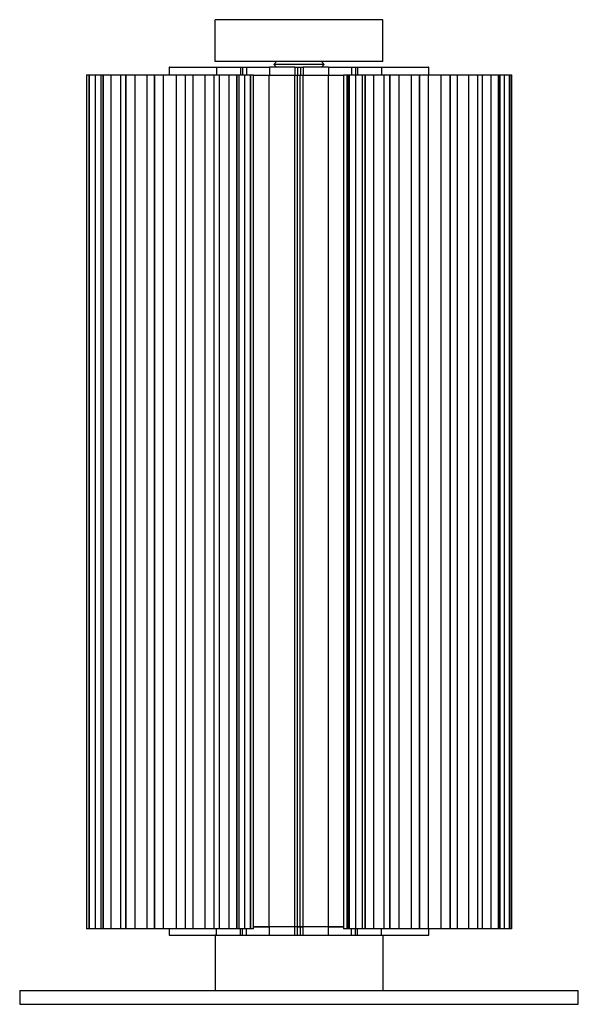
# Model space of a CAD drawing. Header units: millimetres. Extents: x 3706 to 3906, y 153 to 506.
import ezdxf

# ---------------------------------------------------------------- set-up
doc = ezdxf.new("R2010")
doc.units = ezdxf.units.MM

msp = doc.modelspace()

# ---------------------------------------------------------------- linework, layer by layer
at = {"color": 7, "linetype": 'Continuous', "lineweight": 25}
for p, q in [((3776.07, 490.72), (3776.07, 505.72)), ((3836.07, 490.72), (3836.07, 505.72)), ((3797.07, 489.72), (3798.07, 490.72)), ((3815.07, 489.72), (3814.07, 490.72)), ((3759.62, 488.72), (3759.62, 486)), ((3776.51, 488.72), (3776.51, 486)), ((3776.51, 488.72), (3795.46, 488.72)), ((3785.1, 488.72), (3785.1, 486)), ((3785.81, 488.72), (3785.81, 486)), ((3787.23, 488.72), (3787.23, 486)), ((3795.46, 488.72), (3795.46, 485.72)), ((3798.07, 488.72), (3797.07, 489.72)), ((3804.57, 488.72), (3804.57, 485.72)), ((3804.57, 488.72), (3807.57, 488.72)), ((3805.57, 488.72), (3805.57, 485.72)), ((3806.57, 488.72), (3806.57, 485.72)), ((3807.57, 488.72), (3807.57, 485.72)), ((3814.07, 488.72), (3815.07, 489.72)), ((3816.68, 488.72), (3816.68, 485.72)), ((3816.68, 488.72), (3835.63, 488.72)), ((3824.91, 488.72), (3824.91, 486)), ((3826.33, 488.72), (3826.33, 486)), ((3827.04, 488.72), (3827.04, 486)), ((3835.63, 488.72), (3835.63, 486)), ((3852.52, 486), (3852.52, 488.72)), ((3729.97, 486), (3729.97, 180)), ((3729.97, 486), (3789.76, 486)), ((3730.85, 486), (3730.85, 180)), ((3731, 486), (3731, 180)), ((3731.02, 180), (3731.02, 486)), ((3733.04, 486), (3733.04, 180)), ((3735.1, 486), (3735.1, 180)), ((3735.9, 486), (3735.9, 180)), ((3735.94, 180), (3735.94, 486)), ((3738.72, 486), (3738.72, 180)), ((3742.23, 180), (3742.23, 486)), ((3744.04, 486), (3744.04, 180)), ((3744.1, 180), (3744.1, 486)), ((3747.25, 486), (3747.25, 180)), ((3751.68, 180), (3751.68, 486)), ((3754.32, 486), (3754.32, 180)), ((3754.38, 180), (3754.38, 486)), ((3757.49, 486), (3757.49, 180)), ((3762.24, 180), (3762.24, 486)), ((3765.34, 486), (3765.34, 180)), ((3765.41, 180), (3765.41, 486)), ((3768.05, 486), (3768.05, 180)), ((3772.48, 180), (3772.48, 486)), ((3775.63, 486), (3775.63, 180)), ((3775.68, 180), (3775.68, 486)), ((3777.5, 486), (3777.5, 180)), ((3781.01, 180), (3781.01, 486)), ((3783.78, 486), (3783.78, 180)), ((3783.82, 180), (3783.82, 486)), ((3784.63, 180), (3784.63, 486)), ((3786.69, 180), (3786.69, 486)), ((3788.71, 486), (3788.71, 180)), ((3788.73, 180), (3788.73, 486)), ((3788.88, 180), (3788.88, 486)), ((3789.76, 180), (3789.76, 486)), ((3795.46, 485.72), (3789.76, 485.72)), ((3790.17, 485.72), (3790.17, 485.72)), ((3795.42, 180.72), (3795.42, 485.72)), ((3804.53, 180.72), (3804.53, 485.72)), ((3807.53, 485.72), (3804.53, 485.72)), ((3807.57, 485.72), (3804.57, 485.72)), ((3805.53, 180.72), (3805.53, 485.72)), ((3806.53, 180.72), (3806.53, 485.72)), ((3807.53, 180.72), (3807.53, 485.72)), ((3816.63, 180.72), (3816.63, 485.72)), ((3821.97, 485.72), (3816.63, 485.72)), ((3821.97, 485.72), (3816.68, 485.72)), ((3821.97, 486), (3882.17, 486)), ((3821.97, 486), (3821.97, 180)), ((3823.24, 486), (3823.24, 180)), ((3823.72, 486), (3823.72, 180)), ((3823.98, 486), (3823.98, 180)), ((3824.01, 180), (3824.01, 486)), ((3826.25, 486), (3826.25, 180)), ((3828.74, 486), (3828.74, 180)), ((3829.78, 486), (3829.78, 180)), ((3829.82, 180), (3829.82, 486)), ((3832.73, 486), (3832.73, 180)), ((3836.52, 180), (3836.52, 486)), ((3838.57, 486), (3838.57, 180)), ((3838.63, 180), (3838.63, 486)), ((3841.81, 486), (3841.81, 180)), ((3846.38, 180), (3846.38, 486)), ((3849.17, 486), (3849.17, 180)), ((3849.24, 180), (3849.24, 486)), ((3852.26, 486), (3852.26, 180)), ((3856.99, 180), (3856.99, 486)), ((3860.15, 486), (3860.15, 180)), ((3860.21, 180), (3860.21, 486)), ((3862.67, 486), (3862.67, 180)), ((3866.93, 180), (3866.93, 486)), ((3870.02, 486), (3870.02, 180)), ((3870.08, 180), (3870.08, 486)), ((3871.64, 486), (3871.64, 180)), ((3874.84, 180), (3874.84, 486)), ((3877.46, 486), (3877.46, 180)), ((3877.49, 180), (3877.49, 486)), ((3878.09, 180), (3878.09, 486)), ((3879.67, 180), (3879.67, 486)), ((3881.45, 486), (3881.45, 180)), ((3881.47, 180), (3881.47, 486)), ((3881.53, 180), (3881.53, 486)), ((3882.15, 486), (3882.15, 180)), ((3882.15, 180), (3882.15, 486)), ((3882.17, 180), (3882.17, 486)), ((3789.76, 180), (3729.97, 180)), ((3759.62, 180), (3759.62, 177.72)), ((3776.51, 177.72), (3776.51, 180)), ((3785.1, 177.72), (3785.1, 180)), ((3785.81, 177.72), (3785.81, 180)), ((3787.23, 177.72), (3787.23, 180)), ((3795.46, 180.72), (3789.76, 180.72)), ((3789.76, 180.72), (3795.42, 180.72)), ((3790.17, 180.72), (3790.17, 180.72)), ((3795.46, 177.72), (3795.46, 180.72)), ((3804.53, 180.72), (3804.57, 180.72)), ((3804.57, 177.72), (3804.57, 180.72)), ((3807.57, 180.72), (3804.57, 180.72)), ((3805.53, 180.72), (3807.53, 180.72)), ((3805.57, 177.72), (3805.57, 180.72)), ((3806.57, 177.72), (3806.57, 180.72)), ((3807.57, 177.72), (3807.57, 180.72)), ((3816.63, 180.72), (3821.97, 180.72)), ((3816.68, 177.72), (3816.68, 180.72)), ((3821.97, 180.72), (3816.68, 180.72)), ((3882.17, 180), (3821.97, 180)), ((3824.91, 177.72), (3824.91, 180)), ((3826.33, 177.72), (3826.33, 180)), ((3827.04, 177.72), (3827.04, 180)), ((3835.63, 177.72), (3835.63, 180)), ((3852.52, 177.72), (3852.52, 180)), ((3776.07, 177.72), (3776.07, 158)), ((3776.51, 177.72), (3793.46, 177.72)), ((3818.68, 177.72), (3835.63, 177.72)), ((3835.78, 177.72), (3836.07, 177.72)), ((3836.07, 177.72), (3836.07, 158)), ((3706.07, 158), (3706.07, 153)), ((3706.07, 158), (3906.07, 158)), ((3906.07, 153), (3906.07, 158)), ((3706.07, 153), (3906.07, 153))]:
    msp.add_line(p, q, dxfattribs=at)
for points, knots in [([(3836.07, 505.72), (3836.07, 505.72), (3835.91, 505.72), (3835.23, 505.72), (3834.7, 505.72), (3833.23, 505.72), (3832.3, 505.72), (3830.06, 505.72), (3828.75, 505.72), (3825.82, 505.72), (3824.2, 505.72), (3820.77, 505.72), (3818.96, 505.72), (3815.27, 505.72), (3813.39, 505.72), (3809.67, 505.72), (3807.84, 505.72), (3804.3, 505.72), (3802.47, 505.72), (3798.75, 505.72), (3796.87, 505.72), (3793.18, 505.72), (3791.37, 505.72), (3787.94, 505.72), (3786.32, 505.72), (3783.39, 505.72), (3782.08, 505.72), (3779.84, 505.72), (3778.91, 505.72), (3777.45, 505.72), (3776.92, 505.72), (3776.23, 505.72), (3776.07, 505.72), (3776.07, 505.72)], [0, 0, 0, 0, 0.0625, 0.0625, 0.125, 0.125, 0.1875, 0.1875, 0.25, 0.25, 0.3125, 0.3125, 0.375, 0.375, 0.4375, 0.4375, 0.5, 0.5, 0.5625, 0.5625, 0.625, 0.625, 0.6875, 0.6875, 0.75, 0.75, 0.8125, 0.8125, 0.875, 0.875, 0.9375, 0.9375, 1, 1, 1, 1]), ([(3836.07, 490.72), (3836.07, 490.72), (3835.91, 490.72), (3835.23, 490.72), (3834.7, 490.72), (3833.23, 490.72), (3832.3, 490.72), (3830.06, 490.72), (3828.75, 490.72), (3825.82, 490.72), (3824.2, 490.72), (3820.77, 490.72), (3818.96, 490.72), (3815.27, 490.72), (3813.39, 490.72), (3809.67, 490.72), (3807.84, 490.72), (3804.3, 490.72), (3802.47, 490.72), (3798.75, 490.72), (3796.87, 490.72), (3793.18, 490.72), (3791.37, 490.72), (3787.94, 490.72), (3786.32, 490.72), (3783.39, 490.72), (3782.08, 490.72), (3779.84, 490.72), (3778.91, 490.72), (3777.45, 490.72), (3776.92, 490.72), (3776.23, 490.72), (3776.07, 490.72), (3776.07, 490.72)], [0, 0, 0, 0, 0.0625, 0.0625, 0.125, 0.125, 0.1875, 0.1875, 0.25, 0.25, 0.3125, 0.3125, 0.375, 0.375, 0.4375, 0.4375, 0.5, 0.5, 0.5625, 0.5625, 0.625, 0.625, 0.6875, 0.6875, 0.75, 0.75, 0.8125, 0.8125, 0.875, 0.875, 0.9375, 0.9375, 1, 1, 1, 1]), ([(3759.65, 488.72), (3759.64, 488.72), (3759.53, 488.72), (3759.97, 488.72), (3760.96, 488.72), (3762.52, 488.72), (3764.48, 488.72), (3766.84, 488.72), (3769.48, 488.72), (3772.12, 488.72), (3774.56, 488.72), (3775.88, 488.72), (3776.51, 488.72)], [0, 0, 0, 0, 0.010958, 0.125764, 0.236704, 0.340638, 0.444573, 0.555513, 0.670319, 0.785125, 0.896065, 1, 1, 1, 1]), ([(3804.57, 488.72), (3803.73, 488.72), (3802.89, 488.72), (3801.24, 488.72), (3800.43, 488.72), (3798.86, 488.72), (3798.11, 488.72), (3796.71, 488.72), (3796.06, 488.72), (3795.46, 488.72)], [0, 0, 0, 0, 0.25, 0.25, 0.5, 0.5, 0.75, 0.75, 1, 1, 1, 1]), ([(3815.07, 489.72), (3815.07, 489.72), (3815.02, 489.72), (3814.82, 489.72), (3814.66, 489.72), (3814.22, 489.72), (3813.94, 489.72), (3813.27, 489.72), (3812.87, 489.72), (3812, 489.72), (3811.51, 489.72), (3810.48, 489.72), (3809.94, 489.72), (3808.83, 489.72), (3808.27, 489.72), (3807.15, 489.72), (3806.6, 489.72), (3805.54, 489.72), (3804.99, 489.72), (3803.88, 489.72), (3803.31, 489.72), (3802.2, 489.72), (3801.66, 489.72), (3800.63, 489.72), (3800.15, 489.72), (3799.27, 489.72), (3798.87, 489.72), (3798.2, 489.72), (3797.92, 489.72), (3797.48, 489.72), (3797.32, 489.72), (3797.12, 489.72), (3797.07, 489.72), (3797.07, 489.72)], [0, 0, 0, 0, 0.0625, 0.0625, 0.125, 0.125, 0.1875, 0.1875, 0.25, 0.25, 0.3125, 0.3125, 0.375, 0.375, 0.4375, 0.4375, 0.5, 0.5, 0.5625, 0.5625, 0.625, 0.625, 0.6875, 0.6875, 0.75, 0.75, 0.8125, 0.8125, 0.875, 0.875, 0.9375, 0.9375, 1, 1, 1, 1]), ([(3816.68, 488.72), (3816.08, 488.72), (3815.43, 488.72), (3814.03, 488.72), (3813.28, 488.72), (3811.72, 488.72), (3810.9, 488.72), (3809.25, 488.72), (3808.41, 488.72), (3807.57, 488.72)], [0, 0, 0, 0, 0.25, 0.25, 0.5, 0.5, 0.75, 0.75, 1, 1, 1, 1]), ([(3835.63, 488.72), (3836.26, 488.72), (3837.58, 488.72), (3840.02, 488.72), (3842.66, 488.72), (3845.3, 488.72), (3847.66, 488.72), (3849.62, 488.72), (3851.18, 488.72), (3852.17, 488.72), (3852.61, 488.72), (3852.5, 488.72), (3852.49, 488.72)], [0, 0, 0, 0, 0.103935, 0.214875, 0.329681, 0.444487, 0.555427, 0.659362, 0.763296, 0.874236, 0.989042, 1, 1, 1, 1]), ([(3804.53, 485.72), (3803.69, 485.72), (3802.85, 485.72), (3801.2, 485.72), (3800.38, 485.72), (3798.82, 485.72), (3798.07, 485.72), (3796.67, 485.72), (3796.01, 485.72), (3795.42, 485.72)], [0, 0, 0, 0, 0.25, 0.25, 0.5, 0.5, 0.75, 0.75, 1, 1, 1, 1]), ([(3804.57, 485.72), (3803.73, 485.72), (3802.89, 485.72), (3801.24, 485.72), (3800.43, 485.72), (3798.86, 485.72), (3798.11, 485.72), (3796.71, 485.72), (3796.06, 485.72), (3795.46, 485.72)], [0, 0, 0, 0, 0.25, 0.25, 0.5, 0.5, 0.75, 0.75, 1, 1, 1, 1]), ([(3816.63, 485.72), (3816.04, 485.72), (3815.39, 485.72), (3813.98, 485.72), (3813.24, 485.72), (3811.67, 485.72), (3810.86, 485.72), (3809.2, 485.72), (3808.36, 485.72), (3807.53, 485.72)], [0, 0, 0, 0, 0.25, 0.25, 0.5, 0.5, 0.75, 0.75, 1, 1, 1, 1]), ([(3816.68, 485.72), (3816.08, 485.72), (3815.43, 485.72), (3814.03, 485.72), (3813.28, 485.72), (3811.72, 485.72), (3810.9, 485.72), (3809.25, 485.72), (3808.41, 485.72), (3807.57, 485.72)], [0, 0, 0, 0, 0.25, 0.25, 0.5, 0.5, 0.75, 0.75, 1, 1, 1, 1]), ([(3804.53, 180.72), (3803.69, 180.72), (3802.85, 180.72), (3801.2, 180.72), (3800.38, 180.72), (3798.82, 180.72), (3798.07, 180.72), (3796.67, 180.72), (3796.01, 180.72), (3795.42, 180.72)], [0, 0, 0, 0, 0.25, 0.25, 0.5, 0.5, 0.75, 0.75, 1, 1, 1, 1]), ([(3804.57, 180.72), (3803.73, 180.72), (3802.89, 180.72), (3801.24, 180.72), (3800.43, 180.72), (3798.86, 180.72), (3798.11, 180.72), (3796.71, 180.72), (3796.06, 180.72), (3795.46, 180.72)], [0, 0, 0, 0, 0.25, 0.25, 0.5, 0.5, 0.75, 0.75, 1, 1, 1, 1]), ([(3816.63, 180.72), (3816.04, 180.72), (3815.39, 180.72), (3813.98, 180.72), (3813.24, 180.72), (3811.67, 180.72), (3810.86, 180.72), (3809.2, 180.72), (3808.36, 180.72), (3807.53, 180.72)], [0, 0, 0, 0, 0.25, 0.25, 0.5, 0.5, 0.75, 0.75, 1, 1, 1, 1]), ([(3816.68, 180.72), (3816.08, 180.72), (3815.43, 180.72), (3814.03, 180.72), (3813.28, 180.72), (3811.72, 180.72), (3810.9, 180.72), (3809.25, 180.72), (3808.41, 180.72), (3807.57, 180.72)], [0, 0, 0, 0, 0.25, 0.25, 0.5, 0.5, 0.75, 0.75, 1, 1, 1, 1]), ([(3759.65, 177.72), (3759.64, 177.72), (3759.53, 177.72), (3759.97, 177.72), (3760.96, 177.72), (3762.52, 177.72), (3764.48, 177.72), (3766.84, 177.72), (3769.48, 177.72), (3772.12, 177.72), (3774.56, 177.72), (3775.88, 177.72), (3776.51, 177.72)], [0, 0, 0, 0, 0.010958, 0.125764, 0.236704, 0.340638, 0.444573, 0.555513, 0.670319, 0.785125, 0.896065, 1, 1, 1, 1]), ([(3776.17, 177.72), (3776.12, 177.72), (3776.04, 177.72), (3776.26, 177.72), (3776.35, 177.72)], [0, 0, 0, 0, 0.572739, 1, 1, 1, 1]), ([(3793.46, 177.72), (3795.37, 177.72), (3797.42, 177.72), (3801.66, 177.72), (3803.87, 177.72), (3808.27, 177.72), (3810.48, 177.72), (3814.72, 177.72), (3816.77, 177.72), (3818.68, 177.72)], [0, 0, 0, 0, 0.25, 0.25, 0.5, 0.5, 0.75, 0.75, 1, 1, 1, 1]), ([(3835.63, 177.72), (3836.26, 177.72), (3837.58, 177.72), (3840.02, 177.72), (3842.66, 177.72), (3845.3, 177.72), (3847.66, 177.72), (3849.62, 177.72), (3851.18, 177.72), (3852.17, 177.72), (3852.61, 177.72), (3852.5, 177.72), (3852.49, 177.72)], [0, 0, 0, 0, 0.103935, 0.214875, 0.329681, 0.444487, 0.555427, 0.659362, 0.763296, 0.874236, 0.989042, 1, 1, 1, 1])]:
    msp.add_open_spline(points, degree=3, knots=knots, dxfattribs=at)

doc.saveas('drawing.dxf')
